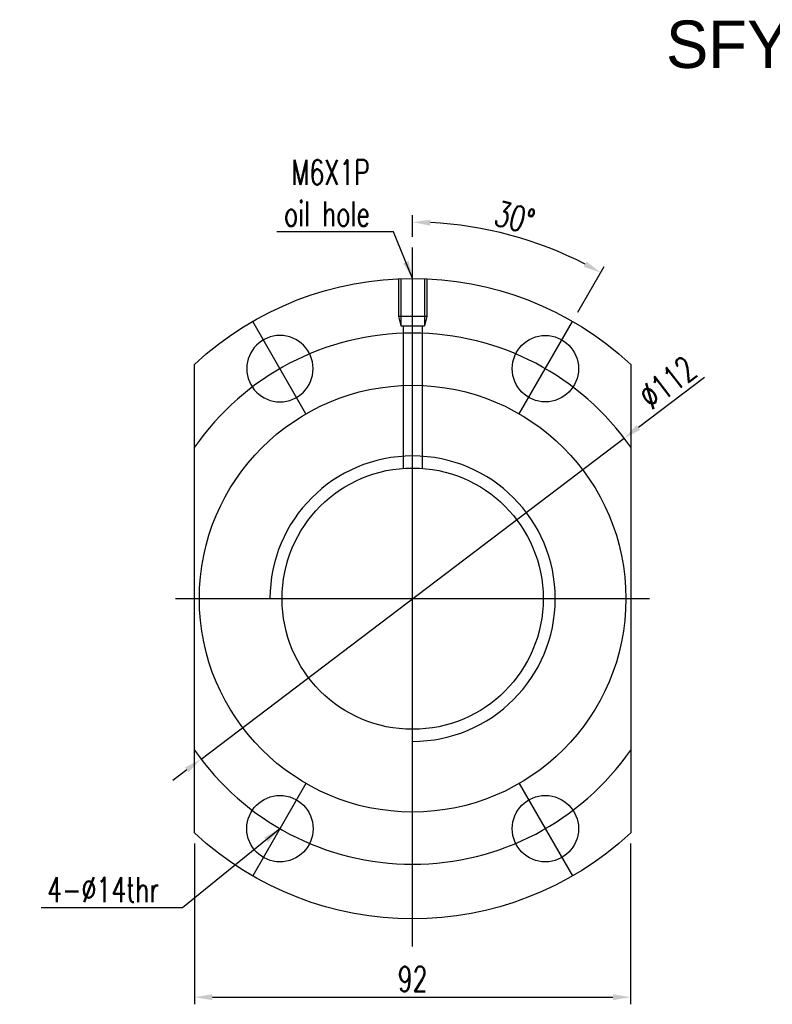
# Model space of a CAD drawing. Header units: millimetres. Extents: x 6 to 431, y 30 to 247.
# Tile 1 of 49: x 6 to 164, y 40 to 247. Entities that reach past the tile are written whole.
import ezdxf
from ezdxf.lldxf.tags import DXFTag

# ---------------------------------------------------------------- set-up
doc = ezdxf.new("R2010")
doc.units = ezdxf.units.MM
doc.header["$LTSCALE"] = 0.2
doc.layers.get('DEFPOINTS').update_dxf_attribs({"linetype": 'CONTINUOUS'})
doc.layers.add('layer 1', color=7, linetype='CONTINUOUS')
doc.styles.add('DIM-7', font='SIMPLEX.shx', dxfattribs={"width": 0.7, "bigfont": 'chineset.shx'})
tags = doc.linetypes.add('DASHED', pattern=[25.72, 12.86, -12.86]).pattern_tags.tags
tags[6:7] = [DXFTag(74, 4), DXFTag(75, 0), DXFTag(340, '0'), DXFTag(46, 0.0), DXFTag(50, 0.0), DXFTag(44, 0.0), DXFTag(45, 0.0)]
tags[4:5] = [DXFTag(74, 4), DXFTag(75, 0), DXFTag(340, '0'), DXFTag(46, 0.0), DXFTag(50, 0.0), DXFTag(44, 0.0), DXFTag(45, 0.0)]
doc.dimstyles.new('CNS', dxfattribs={"dimtxt": 3.5, "dimasz": 2.5, "dimexe": 1, "dimexo": 1.5, "dimgap": 0.09, "dimtad": 0, "dimdsep": 46, "dimtxsty": 'DIM-7', "dimcen": 0.09, "dimclrd": 1, "dimclre": 1, "dimclrt": 4, "dimadec": 0, "dimazin": 0, "dimtfac": 1, "dimtix": 1, "dimtmove": 2, "dimatfit": 3, "dimfxl": 1, "dimtvp": 0.971429, "dimtolj": 1, "dimarcsym": 0})

# ---------------------------------------------------------------- blocks, each defined once
blk = doc.blocks.new('*D8')
at = {"layer": 'DEFPOINTS', "color": 0, "transparency": 16777216}
for p in [(42.52, 76.01), (134.52, 76.01), (134.52, 41.38)]:
    blk.add_point(p, dxfattribs=at)
at = {"layer": 'layer 1', "lineweight": -2, "transparency": 16777216}
for p, q in [((42.52, 73.76), (42.52, 39.88)), ((134.52, 73.76), (134.52, 39.88)), ((46.27, 41.38), (130.77, 41.38))]:
    blk.add_line(p, q, dxfattribs=at)
at = {"layer": 'layer 1', "transparency": 16777216}
for points in [[(46.27, 42), (46.27, 40.75), (42.52, 41.38)], [(130.77, 42), (130.77, 40.75), (134.52, 41.38)]]:
    blk.add_solid(points, dxfattribs=at)
at = {"layer": 'layer 1', "transparency": 16777216, "insert": (88.52, 45.2), "char_height": 5.25, "attachment_point": 5, "style": 'DIM-7'}
blk.add_mtext('\\A1;92', dxfattribs=at)
blk = doc.blocks.new('*D9')
at = {"layer": 'DEFPOINTS', "color": 0, "transparency": 16777216}
for p in [(88.52, 199.48), (115.67, 199.99), (122.27, 183.86), (111.02, 164.38), (88.52, 52.08)]:
    blk.add_point(p, dxfattribs=at)
at = {"layer": 'layer 1', "lineweight": -2, "transparency": 16777216}
for p, q in [((88.52, 201.73), (88.52, 206.28)), ((123.4, 185.81), (128.96, 195.44))]:
    blk.add_line(p, q, dxfattribs=at)
blk.add_arc((88.52, 125.41), 79.37, 62.7073, 87.2927, dxfattribs=at)
at = {"layer": 'layer 1', "transparency": 16777216}
for points in [[(92.26, 204.06), (92.29, 205.31), (88.52, 204.78)], [(125.22, 196.49), (124.62, 195.39), (128.21, 194.14)]]:
    blk.add_solid(points, dxfattribs=at)
at = {"layer": 'layer 1', "transparency": 16777216, "insert": (110.06, 205.77), "char_height": 5.25, "attachment_point": 5, "rotation": 345, "style": 'DIM-7'}
blk.add_mtext('\\A1;30°', dxfattribs=at)
blk = doc.blocks.new('*D10')
at = {"layer": 'DEFPOINTS', "color": 0, "transparency": 16777216}
for p in [(133.16, 159.23), (43.89, 91.59)]:
    blk.add_point(p, dxfattribs=at)
at = {"layer": 'layer 1', "lineweight": -2, "transparency": 16777216}
for p, q in [((150.12, 172.07), (136.15, 161.49)), ((43.89, 91.59), (133.16, 159.23)), ((40.9, 89.32), (37.91, 87.06))]:
    blk.add_line(p, q, dxfattribs=at)
at = {"layer": 'layer 1', "transparency": 16777216}
for points in [[(135.77, 161.99), (136.52, 160.99), (133.16, 159.23)], [(40.52, 89.82), (41.28, 88.82), (43.89, 91.59)]]:
    blk.add_solid(points, dxfattribs=at)
at = {"layer": 'layer 1', "transparency": 16777216, "insert": (142.32, 170.96), "char_height": 5.25, "attachment_point": 5, "rotation": 37.1505, "style": 'DIM-7'}
blk.add_mtext('\\A1;∅112', dxfattribs=at)

msp = doc.modelspace()

# ---------------------------------------------------------------- linework, layer by layer
at = {"layer": 'layer 1'}
for p, q in [((88.524, 52.081), (88.524, 199.477)), ((66.024, 164.378), (54.774, 183.863)), ((111.024, 164.378), (122.274, 183.863)), ((38.524, 125.407), (138.524, 125.407)), ((66.024, 86.435), (54.774, 66.95)), ((111.024, 86.435), (122.274, 66.95))]:
    msp.add_line(p, q, dxfattribs=at)
at = {"layer": 'layer 1', "linetype": 'DASHED'}
for p, q in [((85.524, 192.84), (85.524, 184.907)), ((86.024, 192.86), (86.024, 182.907)), ((91.024, 192.86), (91.024, 182.907)), ((91.524, 192.84), (91.524, 184.907)), ((91.524, 184.907), (85.524, 184.907)), ((85.524, 184.907), (86.024, 182.907)), ((91.524, 184.907), (91.024, 182.907)), ((86.024, 182.907), (91.024, 182.907)), ((86.524, 182.907), (86.524, 152.884)), ((90.524, 182.907), (90.524, 152.884))]:
    msp.add_line(p, q, dxfattribs=at)
at = {"layer": 'layer 1', "linetype": 'Continuous'}
for p, q in [((42.524, 76.008), (42.524, 174.805)), ((134.524, 174.805), (134.524, 76.008))]:
    msp.add_line(p, q, dxfattribs=at)
at = {"layer": 'layer 1', "linetype": 'Continuous', "extrusion": (0, 0, -1)}
msp.add_circle((-60.524, 173.904), 7, dxfattribs=at)
at = {"layer": 'layer 1', "linetype": 'Continuous'}
for centre, radius in [((116.524, 173.904), 7), ((88.524, 125.407), 27.55), ((60.524, 76.909), 7), ((116.524, 76.909), 7)]:
    msp.add_circle(centre, radius, dxfattribs=at)
at = {"layer": 'layer 1', "linetype": 'DASHED'}
msp.add_circle((88.524, 125.407), 45, dxfattribs=at)
at = {"layer": 'layer 1', "linetype": 'Continuous', "extrusion": (0, 0, -1)}
for start, end in [(47.04048, 132.95952), (227.04048, 312.95952)]:
    msp.add_arc((-88.524, 125.407), 67.5, start, end, dxfattribs=at)
at = {"layer": 'layer 1'}
for radius, start, end in [(56, 34.77194, 145.22806), (30.095, 270, 180), (56, 214.77194, 325.22806)]:
    msp.add_arc((88.524, 125.407), radius, start, end, dxfattribs=at)

# ---------------------------------------------------------------- texts
msp.add_text('SFY050100-3.6', height=10, dxfattribs=at).set_placement((141.979, 237.306))
at = {"layer": 'layer 1', "char_height": 5.25, "attachment_point": 9, "style": 'DIM-7'}
for s, insert in [('\\A1;M6X1P\\Poil hole', (79.504, 203.932)), ('\\A1;4-%%C14thr', (35.028, 61.433))]:
    msp.add_mtext(s, dxfattribs=dict(at, insert=insert))

# ---------------------------------------------------------------- dimensions: what is measured, and where the dimension line sits
at = {"layer": 'layer 1'}
dim = msp.add_angular_dim_2l(base=(115.669, 199.989), line1=((111.024, 164.378), (122.274, 183.863)), line2=((88.524, 52.081), (88.524, 199.477)), dimstyle='CNS', override={"dimscale": 1.5, "dimgap": 0.8, "dimtad": 1, "dimclrd": 256, "dimclre": 256, "dimclrt": 256, "dimadec": 2, "dimazin": 2, "dimtm": 1e-09, "dimtfac": 0.6, "dimtmove": 1, "dimatfit": 0}, dxfattribs=at)
dim.commit()
dim.dimension.update_dxf_attribs({"geometry": '*D9', "text_midpoint": (110.056, 205.766)})
dim = msp.add_diameter_dim_2p(p1=(43.889, 91.588), p2=(133.158, 159.225), dimstyle='CNS', override={"dimscale": 1.5, "dimgap": 0.8, "dimtad": 1, "dimclrd": 256, "dimclre": 256, "dimclrt": 256, "dimadec": 2, "dimazin": 2, "dimtm": 1e-09, "dimtfac": 0.6, "dimtmove": 1, "dimatfit": 0}, dxfattribs=at)
dim.commit()
dim.dimension.update_dxf_attribs({"geometry": '*D10', "text_midpoint": (142.316, 170.963)})
dim = msp.add_linear_dim(base=(134.524, 41.376), p1=(42.524, 76.008), p2=(134.524, 76.008), dimstyle='CNS', override={"dimscale": 1.5, "dimgap": 0.8, "dimtad": 1, "dimclrd": 256, "dimclre": 256, "dimclrt": 256, "dimadec": 2, "dimazin": 2, "dimtm": 1e-09, "dimtfac": 0.6, "dimtmove": 1, "dimatfit": 0}, dxfattribs=at)
dim.commit()
dim.dimension.update_dxf_attribs({"geometry": '*D8', "text_midpoint": (88.524, 45.201)})

# ---------------------------------------------------------------- leaders
at = {"layer": 'layer 1', "annotation_type": 0, "has_hookline": 1, "hookline_direction": 1}
for points, text_width in [([(88.524, 192.907), (84.454, 202.732), (80.704, 202.732)], 19.6), ([(60.524, 76.909), (39.978, 60.233), (36.228, 60.233)], 24.85)]:
    msp.add_leader(points, dimstyle='CNS', override={"dimscale": 1.5, "dimgap": 0.8, "dimtad": 1, "dimclrd": 256, "dimclre": 256, "dimclrt": 256, "dimadec": 2, "dimazin": 2, "dimtm": 1e-09, "dimtfac": 0.6, "dimtmove": 1, "dimatfit": 0}, dxfattribs=dict(at, text_width=text_width))

doc.saveas('drawing.dxf')
